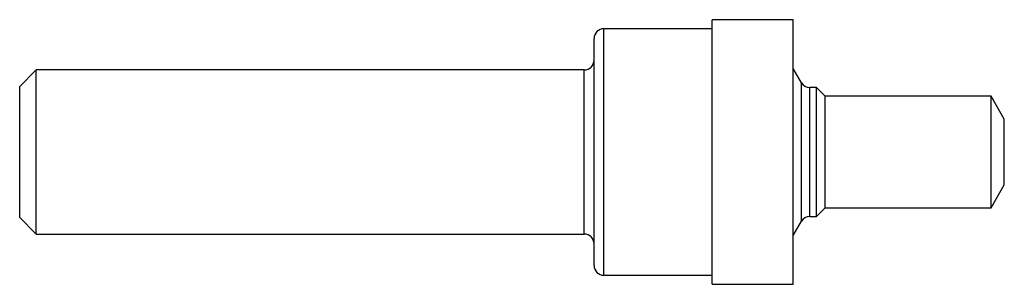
# Model space of a CAD drawing. Header units: inches. Extents: x 0 to 3, y -0.4 to 0.4.
import ezdxf

# ---------------------------------------------------------------- set-up
doc = ezdxf.new("R2010")
doc.units = ezdxf.units.IN
doc.header["$MEASUREMENT"] = 0

msp = doc.modelspace()

# ---------------------------------------------------------------- linework, layer by layer
at = {"color": 7, "linetype": 'Continuous', "lineweight": 25}
for p, q in [((2.357, 0.4025), (2.11, 0.4025)), ((2.11, -0.4025), (2.11, 0.4025)), ((2.357, -0.4025), (2.357, 0.4025)), ((2.11, 0.375), (1.78, 0.375)), ((1.78, -0.375), (1.78, 0.375)), ((1.75, -0.345), (1.75, 0.345)), ((0.05, 0.2498), (0, 0.1998)), ((1.72, 0.2498), (0.05, 0.2498)), ((0.05, -0.2498), (0.05, 0.2498)), ((1.72, -0.2498), (1.72, 0.2498)), ((2.3821, 0.2106), (2.357, 0.254)), ((2.3821, -0.2106), (2.3821, 0.2106)), ((0, -0.1998), (0, 0.1998)), ((2.428, 0.1961), (2.4072, 0.1961)), ((2.4072, -0.1961), (2.4072, 0.1961)), ((2.4546, 0.1695), (2.428, 0.1961)), ((2.428, -0.1961), (2.428, 0.1961)), ((2.96, 0.1695), (2.4546, 0.1695)), ((2.4546, -0.1695), (2.4546, 0.1695)), ((3, 0.1002), (2.96, 0.1695)), ((2.96, -0.1695), (2.96, 0.1695)), ((3, -0.1002), (3, 0.1002)), ((2.96, -0.1695), (3, -0.1002)), ((2.428, -0.1961), (2.4546, -0.1695)), ((2.4546, -0.1695), (2.96, -0.1695)), ((0, -0.1998), (0.05, -0.2498)), ((2.4072, -0.1961), (2.428, -0.1961)), ((2.357, -0.254), (2.3821, -0.2106)), ((0.05, -0.2498), (1.72, -0.2498)), ((1.78, -0.375), (2.11, -0.375)), ((2.11, -0.4025), (2.357, -0.4025))]:
    msp.add_line(p, q, dxfattribs=at)
for centre, radius, start, end in [((1.78, 0.345), 0.03, 90, 180), ((1.72, 0.2798), 0.03, 270, 0), ((2.4072, 0.2251), 0.029, 210, 270), ((2.4072, -0.2251), 0.029, 90, 150), ((1.72, -0.2798), 0.03, 0, 90), ((1.78, -0.345), 0.03, 180, 270)]:
    msp.add_arc(centre, radius, start, end, dxfattribs=at)

doc.saveas('drawing.dxf')
